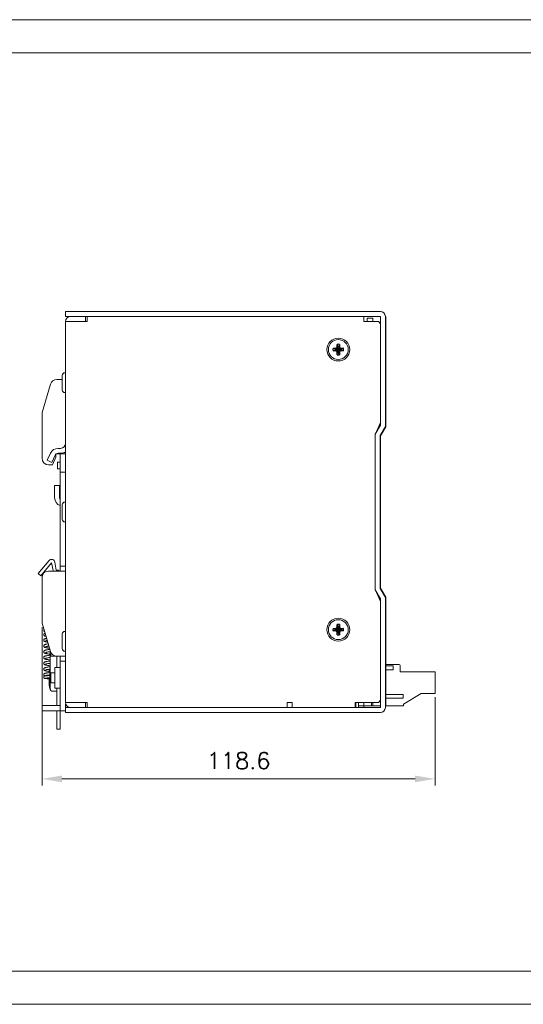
# Model space of a CAD drawing. Header units: millimetres. Extents: x 0 to 560, y 0 to 297.
# Tile 4 of 16: x 224 to 376, y 0 to 297. Entities that reach past the tile are written whole.
import ezdxf

# ---------------------------------------------------------------- set-up
doc = ezdxf.new("R2010")
doc.units = ezdxf.units.MM
doc.layers.get('0').update_dxf_attribs({"linetype": 'CONTINUOUS', "lineweight": 13})
doc.layers.get('Defpoints').update_dxf_attribs({"linetype": 'CONTINUOUS', "lineweight": 13})
doc.layers.add('Dimension', color=2, linetype='CONTINUOUS', lineweight=9)
doc.layers.add('Line', color=3, linetype='CONTINUOUS', lineweight=25)
doc.styles.get("Standard").update_dxf_attribs({"font": 'romans.shx'})
doc.dimstyles.new('yutana', dxfattribs={"dimtxt": 3.5, "dimasz": 3, "dimexe": 1, "dimexo": 0.6, "dimgap": 1.5, "dimtad": 1, "dimdec": 1, "dimzin": 0, "dimdsep": 46, "dimtxsty": 'Standard', "dimcen": 0, "dimadec": 0, "dimazin": 0, "dimtp": 0.01, "dimtm": 0.01, "dimtfac": 1, "dimtdec": 1, "dimtmove": 0, "dimatfit": 3, "dimfxl": 1, "dimtolj": 1, "dimtzin": 0, "dimlwd": 0, "dimlwe": 0, "dimarcsym": 0})

# ---------------------------------------------------------------- blocks, each defined once
blk = doc.blocks.new('*D5')
at = {"layer": 'Defpoints', "color": 0, "ltscale": 5}
for p in [(230.7, 115), (349.3, 93.8), (349.3, 68)]:
    blk.add_point(p, dxfattribs=at)
at = {"layer": 'Dimension', "color": 0, "lineweight": 0, "ltscale": 5}
for p, q in [((230.7, 113.8), (230.7, 66)), ((349.3, 92.6), (349.3, 66)), ((236.7, 68), (343.3, 68))]:
    blk.add_line(p, q, dxfattribs=at)
at = {"layer": 'Dimension', "color": 0, "ltscale": 5}
for points in [[(236.7, 69), (236.7, 67), (230.7, 68)], [(343.3, 69), (343.3, 67), (349.3, 68)]]:
    blk.add_solid(points, dxfattribs=at)
at = {"layer": 'Dimension', "color": 0, "ltscale": 5, "insert": (290, 73.5), "char_height": 5, "attachment_point": 5}
blk.add_mtext('\\A1;118.6', dxfattribs=at)

msp = doc.modelspace()

# ---------------------------------------------------------------- linework, layer by layer
at = {"linetype": 'Continuous'}
for p, q in [((237.8, 207.5), (237.8, 209)), ((237.8, 209), (332.8, 209)), ((332.8, 207.5), (237.8, 207.5)), ((237.8, 91), (237.8, 206)), ((237.8, 206), (244.3, 206)), ((243.8, 206), (243.8, 207.5)), ((244.3, 207.5), (244.3, 206)), ((327.8, 207.5), (327.8, 206)), ((331.8, 206), (327.8, 206)), ((328.8, 207), (328.8, 206)), ((330.53, 207), (328.8, 207)), ((330.53, 206), (330.53, 207)), ((332.8, 207.5), (332.8, 174.67)), ((334.3, 207.5), (334.3, 174.26)), ((334.3, 207.5), (334.47, 207.5)), ((334.47, 174.21), (334.47, 207.5)), ((237.8, 190.5), (237.6, 190.5)), ((235.19, 188.5), (236.8, 188.5)), ((236.8, 185.3), (236.8, 189.7)), ((233.27, 187.07), (230.7, 178.5)), ((237.8, 184.5), (237.6, 184.5)), ((230.7, 178.5), (230.7, 164.7)), ((331.2, 171.9), (332.8, 175.49)), ((331.2, 171.97), (332.8, 174.67)), ((332.7, 171.56), (334.3, 174.26)), ((332.87, 171.51), (334.47, 174.21)), ((331.2, 125.03), (331.2, 171.97)), ((332.7, 125.44), (332.7, 171.56)), ((332.82, 125.3), (332.82, 171.76)), ((332.87, 133.28), (332.87, 171.75)), ((235.54, 167.7), (236.3, 167.7)), ((232.27, 164.12), (233.27, 166.26)), ((232.27, 164.12), (233.63, 163.48)), ((234.63, 165.62), (233.63, 163.48)), ((234.9, 165), (233.83, 162.7)), ((234.9, 165.96), (234.9, 165)), ((234.96, 166), (237.8, 166)), ((235.4, 161.5), (235.4, 163.5)), ((236.2, 163.5), (235.4, 163.5)), ((235.54, 166.2), (236.3, 166.2)), ((236.2, 130.7), (236.2, 166)), ((233.83, 162.7), (232.7, 162.7)), ((236.2, 161.5), (235.4, 161.5)), ((237.8, 160.5), (236.2, 160.5)), ((234.5, 152.8), (234.5, 156.54)), ((234.5, 156.54), (236, 156.54)), ((236, 156.54), (236, 152.8)), ((237.8, 151.5), (237.6, 151.5)), ((236.8, 146.3), (236.8, 150.7)), ((237.8, 145.5), (237.6, 145.5)), ((229.56, 129.94), (232.83, 133.84)), ((233.6, 133.2), (230.32, 129.29)), ((232.7, 130.7), (237.8, 130.7)), ((234.01, 130.83), (233.6, 133.2)), ((234.58, 133.37), (235, 131)), ((235.2, 131), (235, 131)), ((237.8, 132.2), (236.2, 132.2)), ((332.87, 133.28), (332.82, 133.28)), ((332.87, 132.11), (332.82, 132.11)), ((332.87, 125.65), (332.87, 133.27)), ((230.32, 129.29), (229.56, 129.94)), ((230.7, 115), (230.7, 128.7)), ((332.8, 121.51), (331.2, 125.1)), ((332.8, 122.33), (331.2, 125.03)), ((334.3, 122.74), (332.7, 125.44)), ((332.82, 125.65), (332.87, 125.65)), ((332.82, 125.3), (332.87, 125.3)), ((334.47, 122.79), (332.87, 125.49)), ((332.87, 125.3), (332.87, 125.49)), ((332.8, 122.33), (332.8, 89.5)), ((334.3, 122.74), (334.3, 89.5)), ((334.47, 90.05), (334.47, 122.79)), ((230.7, 115), (233.27, 106.43)), ((231.29, 112.58), (231.29, 112.58)), ((231.77, 111.24), (231.77, 111.24)), ((236.8, 107.3), (236.8, 111.7)), ((237.8, 112.5), (237.6, 112.5)), ((233.2, 106.67), (233.2, 99.8)), ((233.4, 106.14), (233.4, 105)), ((233.4, 105), (235.19, 105)), ((235.19, 105), (237.8, 105)), ((235.2, 105), (235.2, 101.6)), ((236.2, 83), (236.2, 105)), ((237.8, 106.5), (237.6, 106.5)), ((232.82, 102.82), (232.97, 102.85)), ((232.93, 102.83), (232.9, 102.84)), ((232.9, 100.05), (232.9, 101.09)), ((233.2, 102.79), (232.93, 102.83)), ((234.6, 95.4), (234.6, 101.6)), ((236.2, 101.6), (234.6, 101.6)), ((237.8, 103.5), (236.2, 103.5)), ((338.3, 102.5), (334.47, 102.5)), ((334.47, 102.07), (336.7, 102.07)), ((336.7, 102.07), (336.7, 100.93)), ((338.8, 100.3), (338.8, 102)), ((232.9, 100.05), (232.67, 100.02)), ((232.7, 99.32), (232.9, 99.35)), ((232.78, 98.46), (232.9, 98.47)), ((233.1, 99.18), (232.79, 99.16)), ((233.2, 100.09), (232.9, 100.05)), ((232.9, 99.35), (233.1, 99.38)), ((232.9, 99.17), (232.9, 99.35)), ((232.9, 98.5), (232.9, 96.1)), ((232.9, 98.5), (233.1, 98.5)), ((233.1, 99.7), (233.4, 100)), ((233.1, 99.7), (233.1, 97.3)), ((233.4, 100), (233.4, 97)), ((233.4, 100), (234.6, 100)), ((334.47, 100.93), (336.7, 100.93)), ((349.3, 100.3), (338.8, 100.3)), ((349.3, 93.8), (349.3, 100.3)), ((233.1, 97.3), (233.4, 97)), ((233.2, 97.2), (233.2, 95)), ((233.4, 97), (234.6, 97)), ((236.2, 95.4), (234.6, 95.4)), ((235.2, 95.4), (235.2, 90.1)), ((233.7, 94.5), (235.2, 94.5)), ((334.47, 93.47), (339.7, 93.47)), ((334.47, 92.33), (339.7, 92.33)), ((339.7, 93.47), (339.7, 92.33)), ((339.8, 90.5), (345.08, 93.8)), ((345.08, 93.8), (349.3, 93.8)), ((230.7, 90.1), (230.7, 88.5)), ((230.7, 90.1), (236.2, 90.1)), ((237.8, 91), (244.3, 91)), ((237.8, 88), (237.8, 90.5)), ((237.8, 89.5), (332.8, 89.5)), ((243.8, 91), (243.8, 89.5)), ((244.3, 89.5), (244.3, 91)), ((306.2, 91), (304.7, 91)), ((304.7, 89.5), (304.7, 91)), ((306.2, 91), (306.2, 89.5)), ((331.8, 91), (325.2, 91)), ((325.2, 91), (325.2, 89.5)), ((325.4, 89.6), (325.2, 89.6)), ((325.4, 89.6), (325.4, 91)), ((326.2, 90), (326.2, 91)), ((326.2, 90), (332.8, 90)), ((326.2, 90), (326.2, 89.5)), ((327.8, 89.5), (327.8, 91)), ((330.1, 90), (330.1, 91)), ((330.53, 91), (330.53, 90)), ((334.47, 90.05), (334.3, 90.05)), ((334.3, 90), (339.8, 90)), ((339.8, 90), (339.8, 90.5)), ((230.7, 88.5), (237.8, 88.5)), ((235.2, 83), (235.2, 88.5)), ((332.8, 88), (237.8, 88)), ((235.2, 83), (236.2, 83))]:
    msp.add_line(p, q, dxfattribs=at)
at = {"ltscale": 5}
for points in [[(0, 0), (560, 0), (560, 297), (0, 297)], [(10, 10), (550, 10), (550, 287), (10, 287)]]:
    msp.add_lwpolyline(points, close=True, dxfattribs=at)
at = {"linetype": 'Continuous'}
for points in [[(231.28, 113.06), (231.24, 113), (231.21, 112.9), (231.2, 112.83)], [(231.2, 112.83), (231.2, 112.78), (231.23, 112.69), (231.27, 112.62), (231.29, 112.58)], [(231.62, 111.92), (231.6, 111.92), (231.52, 111.89), (231.45, 111.86), (231.38, 111.82), (231.31, 111.76), (231.25, 111.67), (231.21, 111.57), (231.2, 111.49)], [(231.2, 111.49), (231.21, 111.41), (231.25, 111.31), (231.31, 111.23), (231.38, 111.17), (231.45, 111.12), (231.52, 111.09), (231.61, 111.06), (231.71, 111.03), (231.82, 111.01), (231.9, 110.99)], [(232.08, 110.4), (232.07, 110.4), (231.93, 110.37), (231.81, 110.34), (231.7, 110.31), (231.61, 110.28), (231.52, 110.25), (231.45, 110.21), (231.38, 110.17), (231.31, 110.11), (231.25, 110.02), (231.21, 109.92), (231.2, 109.84)], [(231.29, 112.58), (231.34, 112.54), (231.4, 112.5), (231.46, 112.47)], [(231.77, 111.24), (231.8, 111.25), (231.82, 111.26)], [(231.2, 109.84), (231.21, 109.76), (231.25, 109.65), (231.31, 109.57), (231.38, 109.5), (231.45, 109.46), (231.53, 109.42), (231.62, 109.39), (231.72, 109.36), (231.83, 109.33), (231.96, 109.3), (232.1, 109.27), (232.26, 109.24), (232.44, 109.21)], [(232.58, 108.74), (232.56, 108.74), (232.36, 108.7), (232.18, 108.67), (232.02, 108.64), (231.88, 108.61), (231.75, 108.58), (231.64, 108.54), (231.55, 108.51), (231.47, 108.47), (231.39, 108.43), (231.31, 108.36), (231.25, 108.28), (231.21, 108.17), (231.2, 108.09)], [(231.2, 108.09), (231.21, 108.01), (231.25, 107.9), (231.32, 107.81), (231.4, 107.74), (231.48, 107.69), (231.58, 107.65), (231.68, 107.62), (231.81, 107.58), (231.95, 107.55), (232.11, 107.52), (232.3, 107.48), (232.5, 107.45), (232.73, 107.41), (232.97, 107.38), (232.99, 107.37)], [(233.08, 107.06), (232.99, 107.05), (232.74, 107.01), (232.51, 106.98), (232.3, 106.94), (232.12, 106.91), (231.95, 106.88), (231.81, 106.84), (231.69, 106.81), (231.58, 106.77), (231.49, 106.74), (231.4, 106.69), (231.32, 106.62), (231.26, 106.54), (231.21, 106.43), (231.2, 106.34)], [(231.79, 109.61), (231.79, 109.61), (231.8, 109.61), (231.83, 109.63), (231.89, 109.64), (231.96, 109.66), (232.05, 109.69), (232.15, 109.71), (232.27, 109.73), (232.28, 109.73)], [(231.79, 107.86), (231.79, 107.86), (231.8, 107.86), (231.84, 107.88), (231.9, 107.9), (231.98, 107.92), (232.08, 107.94), (232.2, 107.97), (232.33, 107.99), (232.49, 108.02), (232.67, 108.05), (232.78, 108.07)], [(231.2, 106.34), (231.21, 106.25), (231.25, 106.15), (231.32, 106.06), (231.39, 106), (231.47, 105.95), (231.55, 105.91), (231.64, 105.88), (231.75, 105.85), (231.87, 105.82), (232.01, 105.79), (232.18, 105.76), (232.36, 105.72), (232.55, 105.69), (232.77, 105.66), (232.98, 105.62), (233.2, 105.59)], [(233.2, 105.33), (233.08, 105.32), (232.87, 105.28), (232.67, 105.25), (232.48, 105.22), (232.3, 105.19), (232.14, 105.16), (231.99, 105.13), (231.86, 105.1), (231.75, 105.07), (231.64, 105.04), (231.55, 105.01), (231.47, 104.98), (231.39, 104.93), (231.32, 104.87), (231.25, 104.78), (231.21, 104.67), (231.2, 104.59)], [(231.2, 104.59), (231.21, 104.51), (231.25, 104.4), (231.31, 104.31), (231.39, 104.25), (231.46, 104.2), (231.54, 104.17), (231.63, 104.13), (231.73, 104.1), (231.84, 104.08), (231.96, 104.05), (232.1, 104.02), (232.25, 103.99), (232.42, 103.96), (232.61, 103.93), (232.81, 103.9), (233.02, 103.87), (233.2, 103.84)], [(231.79, 106.11), (231.79, 106.11), (231.81, 106.12), (231.85, 106.13), (231.92, 106.15), (232, 106.18), (232.11, 106.2), (232.23, 106.22), (232.37, 106.25), (232.53, 106.28), (232.69, 106.31), (232.88, 106.33), (233.07, 106.36), (233.2, 106.38)], [(231.79, 104.36), (231.79, 104.36), (231.8, 104.36), (231.83, 104.38), (231.89, 104.4), (231.96, 104.42), (232.06, 104.44), (232.17, 104.46), (232.3, 104.49), (232.44, 104.51), (232.6, 104.54), (232.77, 104.57), (232.95, 104.6), (233.15, 104.62), (233.2, 104.63)], [(233.2, 106.29), (232.94, 106.33), (232.9, 106.34)], [(233.2, 104.54), (233.1, 104.56), (232.9, 104.59), (232.9, 104.59)], [(233.2, 103.58), (233.09, 103.57), (232.88, 103.54), (232.67, 103.5), (232.47, 103.47), (232.28, 103.44), (232.1, 103.4), (231.94, 103.37), (231.8, 103.34), (231.68, 103.3), (231.57, 103.27), (231.48, 103.23), (231.39, 103.18), (231.31, 103.11), (231.25, 103.02), (231.21, 102.92), (231.2, 102.84)], [(231.2, 102.84), (231.21, 102.76), (231.25, 102.65), (231.31, 102.56), (231.38, 102.5), (231.46, 102.46), (231.54, 102.42), (231.63, 102.38), (231.74, 102.35), (231.86, 102.32), (232, 102.29), (232.15, 102.26), (232.33, 102.23), (232.52, 102.19), (232.73, 102.16), (232.92, 102.13)], [(233.2, 101.83), (233.1, 101.82), (232.88, 101.79), (232.66, 101.75), (232.46, 101.72), (232.28, 101.69), (232.12, 101.66), (231.98, 101.63), (231.85, 101.6), (231.74, 101.57), (231.64, 101.54), (231.55, 101.51), (231.47, 101.48), (231.39, 101.43), (231.32, 101.37), (231.25, 101.28), (231.21, 101.17), (231.2, 101.09)], [(231.2, 101.09), (231.21, 101), (231.25, 100.9), (231.32, 100.81), (231.39, 100.75), (231.47, 100.7), (231.56, 100.66), (231.65, 100.63), (231.76, 100.6), (231.89, 100.56), (232.04, 100.53), (232.22, 100.5), (232.4, 100.46), (232.61, 100.43), (232.83, 100.4), (232.9, 100.39)], [(231.79, 102.61), (231.79, 102.61), (231.8, 102.61), (231.82, 102.62), (231.87, 102.64), (231.93, 102.66), (232, 102.68), (232.09, 102.69), (232.18, 102.72), (232.29, 102.74), (232.41, 102.76), (232.53, 102.78), (232.67, 102.8), (232.82, 102.82)], [(231.79, 100.86), (231.79, 100.86), (231.8, 100.87), (231.84, 100.88), (231.9, 100.9), (231.97, 100.92), (232.07, 100.94), (232.17, 100.96), (232.3, 100.99), (232.43, 101.01), (232.59, 101.04), (232.75, 101.06)], [(232.75, 101.06), (232.92, 101.09), (233.11, 101.12), (233.2, 101.13)], [(232.92, 102.13), (233.13, 102.1), (233.2, 102.09)], [(232.97, 102.85), (233.14, 102.87), (233.2, 102.88)], [(232.67, 100.02), (232.49, 100), (232.33, 99.97), (232.18, 99.95), (232.04, 99.93), (231.92, 99.91), (231.81, 99.89), (231.71, 99.87), (231.63, 99.85), (231.56, 99.83), (231.49, 99.81), (231.43, 99.78), (231.36, 99.74), (231.3, 99.69), (231.25, 99.61), (231.21, 99.51), (231.2, 99.43)], [(231.2, 99.43), (231.21, 99.36), (231.24, 99.26), (231.3, 99.18), (231.37, 99.12), (231.43, 99.09), (231.49, 99.06), (231.54, 99.04)], [(232.79, 99.16), (232.65, 99.15), (232.51, 99.14), (232.39, 99.13), (232.27, 99.12), (232.16, 99.12), (232.06, 99.11), (231.97, 99.1), (231.88, 99.09), (231.81, 99.08), (231.74, 99.08), (231.67, 99.07), (231.62, 99.06), (231.57, 99.05), (231.52, 99.04), (231.48, 99.03), (231.42, 99.01), (231.36, 98.97), (231.3, 98.92), (231.24, 98.84), (231.21, 98.75), (231.2, 98.67)], [(231.2, 98.67), (231.21, 98.6), (231.24, 98.51), (231.29, 98.44), (231.35, 98.38), (231.41, 98.35), (231.47, 98.32), (231.52, 98.31), (231.57, 98.3), (231.62, 98.29), (231.67, 98.28), (231.74, 98.27), (231.81, 98.26), (231.9, 98.26), (231.99, 98.25), (232.09, 98.24), (232.21, 98.23), (232.33, 98.22), (232.45, 98.21), (232.59, 98.2), (232.74, 98.19), (232.9, 98.18)], [(231.69, 98.36), (231.68, 98.36), (231.69, 98.36), (231.7, 98.37), (231.73, 98.37), (231.76, 98.38), (231.81, 98.38), (231.86, 98.39), (231.92, 98.39), (232, 98.4), (232.08, 98.41), (232.17, 98.42), (232.27, 98.42), (232.39, 98.43), (232.51, 98.44), (232.64, 98.45), (232.78, 98.46)], [(231.74, 99.16), (231.74, 99.16), (231.75, 99.16), (231.78, 99.17), (231.82, 99.18), (231.88, 99.19), (231.94, 99.21), (232.02, 99.22), (232.11, 99.24), (232.21, 99.25), (232.32, 99.27), (232.44, 99.29), (232.57, 99.31), (232.7, 99.32)]]:
    msp.add_lwpolyline(points, dxfattribs=at)
for centre, radius in [((320.1, 197.5), 3.45), ((320.1, 197.5), 3), ((320.1, 113), 3.45), ((320.1, 113), 3)]:
    msp.add_circle(centre, radius, dxfattribs=at)
for centre, radius, start, end in [((332.8, 207.5), 1.5, 0, 90), ((239.3, 206), 1.5, 90, 180), ((331.8, 205), 1, 0, 90), ((237.6, 189.7), 0.8, 90, 180), ((235.19, 186.5), 2, 90, 163.3008), ((237.6, 185.3), 0.8, 180, 270), ((235.54, 165.2), 2.5, 90, 155), ((236.3, 169.2), 1.5, 270, 0), ((236.3, 169.2), 3, 270, 300.3471), ((232.7, 164.7), 2, 180, 270), ((235.54, 165.2), 1, 90, 155), ((237, 152.8), 2.5, 180, 251.1491), ((237, 152.8), 1, 180, 215.4735), ((237.6, 150.7), 0.8, 90, 180), ((237.6, 146.3), 0.8, 180, 270), ((233.6, 133.2), 1, 10, 140), ((232.7, 128.7), 2, 90, 180), ((235, 131), 1, 190, 197.715), ((235.2, 130), 1, 44.4906, 90), ((237.6, 111.7), 0.8, 90, 180), ((237.6, 107.3), 0.8, 180, 270), ((235.19, 107), 2, 196.6992, 270), ((338.3, 102), 0.5, 359.9917, 90.0093), ((234.5, 96.1), 1.6, 180, 216), ((233.7, 95), 0.5, 180, 270), ((239.3, 91), 1.5, 180, 270), ((331.8, 92), 1, 270, 0), ((332.8, 89.5), 1.5, 270, 0)]:
    msp.add_arc(centre, radius, start, end, dxfattribs=at)
at = {"layer": 'Line', "color": 7}
for p, q in [((319.73, 198.32), (319.73, 199.06)), ((319.73, 199.06), (319.91, 198.43)), ((320.47, 199.06), (320.28, 198.43)), ((320.47, 199.06), (320.47, 198.32)), ((318.54, 197.87), (319.28, 197.87)), ((318.54, 197.87), (319.17, 197.69)), ((318.54, 197.13), (319.17, 197.32)), ((319.28, 197.13), (318.54, 197.13)), ((321.03, 197.69), (319.17, 197.32)), ((319.21, 197.69), (319.17, 197.69)), ((321.03, 197.32), (319.17, 197.69)), ((319.17, 197.32), (319.21, 197.32)), ((319.66, 197.94), (319.21, 197.69)), ((319.28, 197.87), (319.21, 197.69)), ((320.99, 197.69), (319.21, 197.32)), ((320.99, 197.32), (319.21, 197.69)), ((319.21, 197.32), (319.66, 197.06)), ((319.28, 197.13), (319.21, 197.32)), ((319.28, 197.87), (319.64, 198.07)), ((319.64, 196.93), (319.28, 197.13)), ((319.64, 198.07), (319.73, 198.32)), ((319.64, 198.07), (319.66, 197.94)), ((319.64, 196.93), (319.66, 197.06)), ((319.73, 196.68), (319.64, 196.93)), ((319.91, 198.39), (319.66, 197.94)), ((320.54, 197.94), (319.66, 197.06)), ((320.54, 197.06), (319.66, 197.94)), ((319.66, 197.06), (319.91, 196.61)), ((319.73, 198.32), (319.91, 198.39)), ((319.73, 195.94), (319.73, 196.68)), ((319.73, 196.68), (319.91, 196.61)), ((319.73, 195.94), (319.91, 196.57)), ((320.28, 196.57), (319.91, 198.43)), ((319.91, 198.43), (319.91, 198.39)), ((320.28, 198.43), (319.91, 196.57)), ((320.28, 196.61), (319.91, 198.39)), ((320.28, 198.39), (319.91, 196.61)), ((319.91, 196.61), (319.91, 196.57)), ((320.28, 198.39), (320.28, 198.43)), ((320.47, 198.32), (320.28, 198.39)), ((320.54, 197.94), (320.28, 198.39)), ((320.28, 196.61), (320.54, 197.06)), ((320.47, 196.68), (320.28, 196.61)), ((320.28, 196.57), (320.28, 196.61)), ((320.47, 195.94), (320.28, 196.57)), ((320.47, 198.32), (320.56, 198.07)), ((320.56, 196.93), (320.47, 196.68)), ((320.47, 196.68), (320.47, 195.94)), ((320.56, 198.07), (320.54, 197.94)), ((320.99, 197.69), (320.54, 197.94)), ((320.54, 197.06), (320.99, 197.32)), ((320.56, 196.93), (320.54, 197.06)), ((320.56, 198.07), (320.92, 197.87)), ((320.92, 197.13), (320.56, 196.93)), ((320.92, 197.87), (321.66, 197.87)), ((320.92, 197.87), (320.99, 197.69)), ((320.92, 197.13), (320.99, 197.32)), ((321.66, 197.13), (320.92, 197.13)), ((321.03, 197.69), (320.99, 197.69)), ((320.99, 197.32), (321.03, 197.32)), ((321.66, 197.87), (321.03, 197.69)), ((321.66, 197.13), (321.03, 197.32)), ((318.54, 113.37), (319.28, 113.37)), ((318.54, 113.37), (319.17, 113.19)), ((321.03, 113.19), (319.17, 112.82)), ((319.21, 113.19), (319.17, 113.19)), ((321.03, 112.82), (319.17, 113.19)), ((319.66, 113.44), (319.21, 113.19)), ((319.28, 113.37), (319.21, 113.19)), ((320.99, 113.19), (319.21, 112.82)), ((320.99, 112.82), (319.21, 113.19)), ((319.28, 113.37), (319.64, 113.57)), ((319.64, 113.57), (319.73, 113.82)), ((319.64, 113.57), (319.66, 113.44)), ((319.91, 113.89), (319.66, 113.44)), ((320.54, 113.44), (319.66, 112.56)), ((320.54, 112.56), (319.66, 113.44)), ((319.73, 113.82), (319.73, 114.56)), ((319.73, 114.56), (319.91, 113.93)), ((319.73, 113.82), (319.91, 113.89)), ((320.28, 112.07), (319.91, 113.93)), ((319.91, 113.93), (319.91, 113.89)), ((320.28, 113.93), (319.91, 112.07)), ((320.28, 112.11), (319.91, 113.89)), ((320.28, 113.89), (319.91, 112.11)), ((320.47, 114.56), (320.28, 113.93)), ((320.28, 113.89), (320.28, 113.93)), ((320.47, 113.82), (320.28, 113.89)), ((320.54, 113.44), (320.28, 113.89)), ((320.47, 114.56), (320.47, 113.82)), ((320.47, 113.82), (320.56, 113.57)), ((320.56, 113.57), (320.54, 113.44)), ((320.99, 113.19), (320.54, 113.44)), ((320.56, 113.57), (320.92, 113.37)), ((320.92, 113.37), (321.66, 113.37)), ((320.92, 113.37), (320.99, 113.19)), ((321.03, 113.19), (320.99, 113.19)), ((321.66, 113.37), (321.03, 113.19)), ((318.54, 112.63), (319.17, 112.82)), ((319.28, 112.63), (318.54, 112.63)), ((319.17, 112.82), (319.21, 112.82)), ((319.21, 112.82), (319.66, 112.56)), ((319.28, 112.63), (319.21, 112.82)), ((319.64, 112.43), (319.28, 112.63)), ((319.64, 112.43), (319.66, 112.56)), ((319.73, 112.18), (319.64, 112.43)), ((319.66, 112.56), (319.91, 112.11)), ((319.73, 111.44), (319.73, 112.18)), ((319.73, 112.18), (319.91, 112.11)), ((319.73, 111.44), (319.91, 112.07)), ((319.91, 112.11), (319.91, 112.07)), ((320.28, 112.11), (320.54, 112.56)), ((320.47, 112.18), (320.28, 112.11)), ((320.28, 112.07), (320.28, 112.11)), ((320.47, 111.44), (320.28, 112.07)), ((320.56, 112.43), (320.47, 112.18)), ((320.47, 112.18), (320.47, 111.44)), ((320.54, 112.56), (320.99, 112.82)), ((320.56, 112.43), (320.54, 112.56)), ((320.92, 112.63), (320.56, 112.43)), ((320.92, 112.63), (320.99, 112.82)), ((321.66, 112.63), (320.92, 112.63)), ((320.99, 112.82), (321.03, 112.82)), ((321.66, 112.63), (321.03, 112.82))]:
    msp.add_line(p, q, dxfattribs=at)
for centre, radius, start, end in [((320.1, 197.5), 1.6, 76.6293, 103.3707), ((320.1, 197.5), 1.6, 166.6293, 193.3707), ((320.1, 197.5), 0.95, 168.7706, 191.2294), ((320.1, 197.5), 0.95, 78.7706, 101.2294), ((320.1, 197.5), 0.95, 258.7706, 281.2294), ((320.1, 197.5), 0.95, 348.7706, 11.2294), ((320.1, 197.5), 1.6, 346.6293, 13.3707), ((320.1, 197.5), 1.6, 256.6293, 283.3707), ((320.1, 113), 1.6, 166.6293, 193.3707), ((320.1, 113), 0.95, 168.7706, 191.2294), ((320.1, 113), 1.6, 76.6293, 103.3707), ((320.1, 113), 0.95, 78.7706, 101.2294), ((320.1, 113), 0.95, 348.7706, 11.2294), ((320.1, 113), 1.6, 346.6293, 13.3707), ((320.1, 113), 1.6, 256.6293, 283.3707), ((320.1, 113), 0.95, 258.7706, 281.2294)]:
    msp.add_arc(centre, radius, start, end, dxfattribs=at)

# ---------------------------------------------------------------- dimensions: what is measured, and where the dimension line sits
at = {"layer": 'Dimension', "color": 7}
dim = msp.add_linear_dim(base=(349.3, 68), p1=(230.7, 115), p2=(349.3, 93.8), dimstyle='yutana', override={"dimscale": 2, "dimtxt": 2.5}, dxfattribs=at)
dim.commit()
dim.dimension.update_dxf_attribs({"geometry": '*D5', "text_midpoint": (290, 73.5)})

doc.saveas('drawing.dxf')
